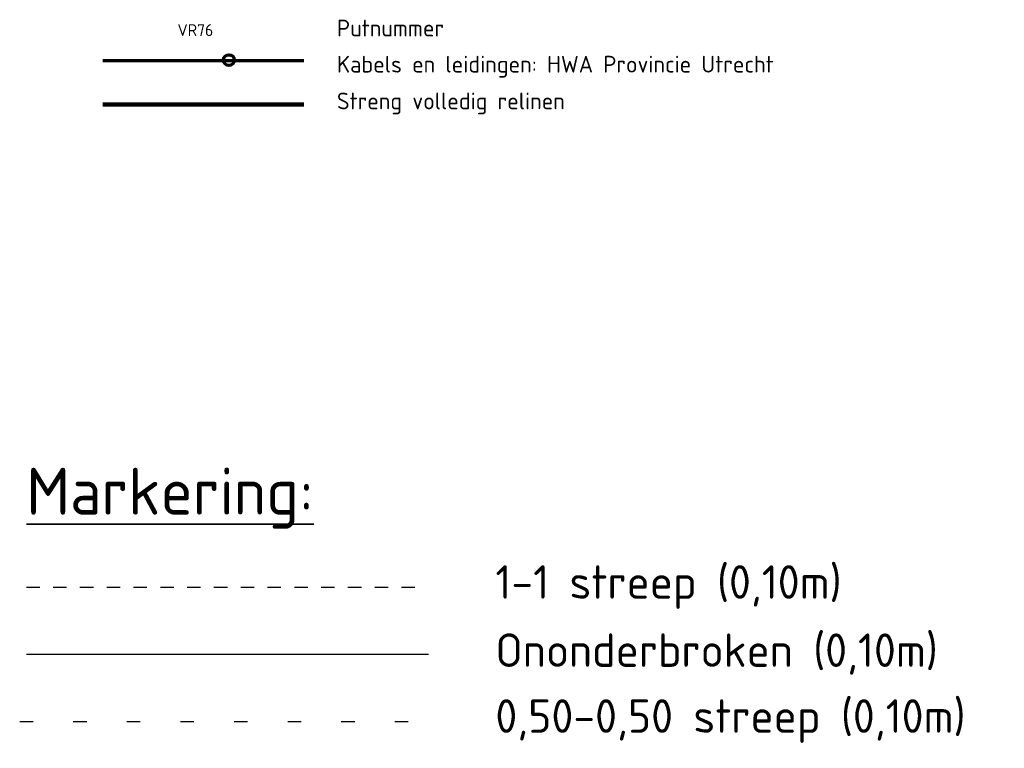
# Model space of a CAD drawing. Header units: metres. Extents: x -175 to 132948, y -85 to 452377.
# Tile 2 of 2: x 132875 to 132948, y 452288 to 452342. Entities that reach past the tile are written whole.
import ezdxf

# ---------------------------------------------------------------- set-up
doc = ezdxf.new("R2010")
doc.units = ezdxf.units.M
doc.linetypes.add('VW-1-1_STREEP', pattern=[2, 1, -1])
doc.linetypes.add('VW-1-3_STREEP', pattern=[4, 1, -3])
for name, color, linetype, lineweight in [('B-WE-VW-MARKERING_LANGS_STREEP_11_010-G', 7, 'VW-1-1_STREEP', 13), ('B-WE-VW-MARKERING_LANGS_STREEP_13_045-G', 7, 'VW-1-3_STREEP', 50), ('B-WE-VW-MARKERING_LANGS_STREEP_93DOORGETROKKEN_3X010-G', 7, 'Continuous', 13), ('Gemeente HWA', 171, 'Continuous', 70), ('X-XX-AL-AANKLEDING-T25', 7, 'Continuous', 25), ('X-XX-AL-AANKLEDING-T35', 7, 'Continuous', 35), ('X-XX-AL-T18', 7, 'Continuous', 18)]:
    doc.layers.add(name, color=color, linetype=linetype, lineweight=lineweight)
doc.styles.add('NLCS-ISO-M1000-T25', font='NLCS-ISO.ttf', dxfattribs={"height": 2.5})
doc.styles.add('NLCS-ISO-M1000-T35', font='NLCS-ISO.ttf', dxfattribs={"height": 3.5})
doc.styles.add('NLCS-ISO-M200-T18', font='NLCS-ISO.ttf', dxfattribs={"height": 0.36})

msp = doc.modelspace()

# ---------------------------------------------------------------- linework, layer by layer
at = {"layer": 'B-WE-VW-MARKERING_LANGS_STREEP_11_010-G', "lineweight": -3, "flags": 128}
msp.add_lwpolyline([(132875.213, 452299.902), (132905.213, 452299.902)], dxfattribs=at)
at = {"layer": 'B-WE-VW-MARKERING_LANGS_STREEP_13_045-G', "lineweight": -3, "flags": 128}
msp.add_lwpolyline([(132874.715, 452289.874), (132904.715, 452289.874)], dxfattribs=at)
at = {"layer": 'B-WE-VW-MARKERING_LANGS_STREEP_93DOORGETROKKEN_3X010-G', "lineweight": -3}
msp.add_lwpolyline([(132875.213, 452294.902), (132905.213, 452294.902)], dxfattribs=at)
at = {"layer": 'Gemeente HWA', "flags": 128}
msp.add_lwpolyline([(132895.91, 452339.158), (132880.91, 452339.158)], dxfattribs=at)
at = {"layer": 'Gemeente HWA', "color": 2, "lineweight": 90, "flags": 128}
msp.add_lwpolyline([(132895.91, 452335.919), (132880.91, 452335.919)], dxfattribs=at)
at = {"layer": 'Gemeente HWA'}
msp.add_circle((132890.326, 452339.222), 0.4, dxfattribs=at)

# ---------------------------------------------------------------- texts
at = {"layer": 'X-XX-AL-AANKLEDING-T25', "attachment_point": 4, "style": 'NLCS-ISO-M1000-T25'}
for s, insert, char_height in [('Putnummer', (132898.389, 452341.61), 1.25), ('Kabels en leidingen: HWA Provincie Utrecht', (132898.389, 452338.725), 1.25), ('Streng volledig relinen', (132898.389, 452335.982), 1.25), ('1-1 streep (0,10m)', (132910.213, 452299.902), 2.5), ('Ononderbroken (0,10m)', (132910.213, 452294.902), 2.5), ('0,50-0,50 streep (0,10m)', (132910.213, 452289.902), 2.5)]:
    msp.add_mtext_dynamic_manual_height_columns(s, width=140, gutter_width=12.5, heights=[0], dxfattribs=dict(at, insert=insert, char_height=char_height))
at = {"layer": 'X-XX-AL-AANKLEDING-T35', "insert": (132875.213, 452304.248), "char_height": 3.5, "attachment_point": 7, "style": 'NLCS-ISO-M1000-T35'}
msp.add_mtext_dynamic_manual_height_columns('{\\LMarkering:}', width=30, gutter_width=17.5, heights=[0], dxfattribs=at)
at = {"layer": 'X-XX-AL-T18', "style": 'NLCS-ISO-M200-T18'}
msp.add_text('VR76', height=0.8869, rotation=359.95974, dxfattribs=at).set_placement((132886.493, 452341.014))

doc.saveas('drawing.dxf')
